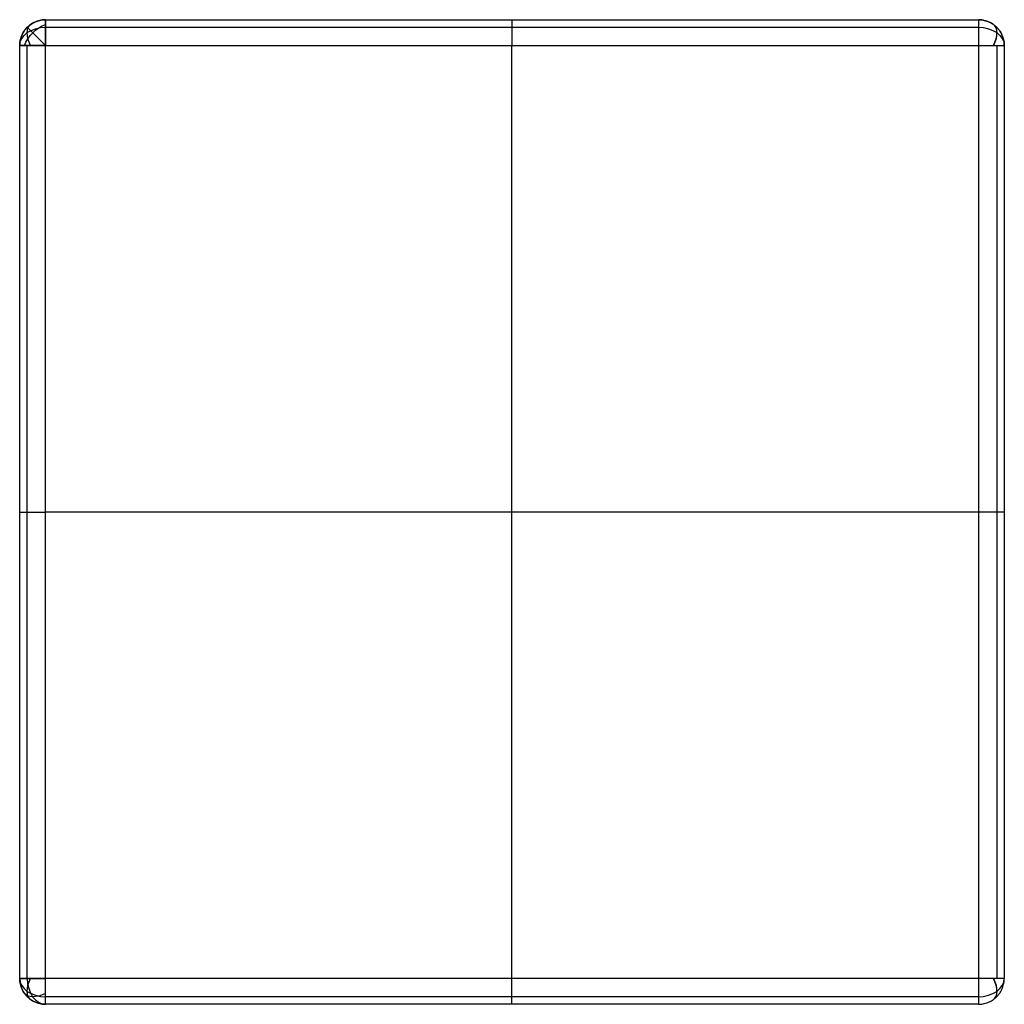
# Model space of a CAD drawing. Header units: millimetres. Extents: x -190 to 190, y -190 to 190.
import ezdxf

# ---------------------------------------------------------------- set-up
doc = ezdxf.new("R2010")
doc.units = ezdxf.units.MM
doc.layers.add('CHAISE 1$COUSSIN', color=7, linetype='Continuous', true_color=0x000000)

msp = doc.modelspace()

# ---------------------------------------------------------------- linework, layer by layer
at = {"layer": 'CHAISE 1$COUSSIN'}
for p, q in [((-180, -180, 31), (-180, 180, 31)), ((-180, 180, 31), (180, 180, 31)), ((-180, -180, 1), (-180, 180, 1)), ((-180, 180, 1), (180, 180, 1)), ((0, -180, 31), (0, 180, 31)), ((0, -180, 1), (0, 180, 1)), ((180, 180, 31), (180, -180, 31)), ((180, 180, 1), (180, -180, 1)), ((180, 0, 31), (-180, 0, 31)), ((180, 0, 1), (-180, 0, 1)), ((180, -180, 31), (-180, -180, 31)), ((180, -180, 1), (-180, -180, 1))]:
    msp.add_line(p, q, dxfattribs=at)
at = {"layer": 'CHAISE 1$COUSSIN', "extrusion": (0, 0, -1)}
msp.add_arc((180, 180, -21), 10, 360, 90, dxfattribs=at)
at = {"layer": 'CHAISE 1$COUSSIN', "extrusion": (1, 0, 0)}
for centre, start, end in [((180, 11, -180), 270, 0), ((-180, 21, 180), 90, 180)]:
    msp.add_arc(centre, 10, start, end, dxfattribs=at)
at = {"layer": 'CHAISE 1$COUSSIN', "extrusion": (-1, 0, 0)}
msp.add_arc((-180, 11, -180), 10, 180, 270, dxfattribs=at)
at = {"layer": 'CHAISE 1$COUSSIN', "extrusion": (0, -0.707107, -0.707107)}
for centre, start, end in [((-180, -119.5, -135.06), 180, 270), ((180, -119.5, -135.06), 270, 0)]:
    msp.add_arc(centre, 10, start, end, dxfattribs=at)
at = {"layer": 'CHAISE 1$COUSSIN', "extrusion": (-0.503912, 0.503912, -0.701531)}
msp.add_arc((0, 193.55, 166.68), 10, 54.9489, 125.0511, dxfattribs=at)
at = {"layer": 'CHAISE 1$COUSSIN', "extrusion": (0.701531, 0.503912, -0.503912)}
for centre, start, end in [((251.2, -11.25, -41.11), 289.898, 0.0003), ((-251.21, 38.89, 24.99), 109.898, 180.0003)]:
    msp.add_arc(centre, 10, start, end, dxfattribs=at)
at = {"layer": 'CHAISE 1$COUSSIN', "extrusion": (-0.707107, -0.707107, 0)}
msp.add_arc((-254.56, 21, 0), 10, 90, 180, dxfattribs=at)
at = {"layer": 'CHAISE 1$COUSSIN', "extrusion": (0, 0.707107, -0.707107)}
msp.add_arc((-180, 142.13, 112.43), 10, 90, 180, dxfattribs=at)
at = {"layer": 'CHAISE 1$COUSSIN', "extrusion": (0.701531, -0.503912, -0.503912)}
for centre, start, end in [((251.21, 38.89, 24.99), 359.9997, 70.102), ((-251.2, -11.25, -41.11), 179.9997, 250.102)]:
    msp.add_arc(centre, 10, start, end, dxfattribs=at)
at = {"layer": 'CHAISE 1$COUSSIN', "extrusion": (0.701531, -0.503912, 0.503912)}
msp.add_arc((251.21, -11.25, 41.12), 10, 289.898, 0.0003, dxfattribs=at)
at = {"layer": 'CHAISE 1$COUSSIN', "extrusion": (0, 1, 0)}
msp.add_arc((180, 21, -180), 10, 360, 90, dxfattribs=at)
at = {"layer": 'CHAISE 1$COUSSIN', "extrusion": (0, -0.707107, 0.707107)}
for centre, start, end in [((-180, -119.5, 135.06), 180, 270), ((180, -119.5, 135.06), 270, 360)]:
    msp.add_arc(centre, 10, start, end, dxfattribs=at)
at = {"layer": 'CHAISE 1$COUSSIN', "extrusion": (0.707107, 0, 0.707107)}
msp.add_arc((-180, 142.13, -112.43), 10, 90, 180, dxfattribs=at)
at = {"layer": 'CHAISE 1$COUSSIN', "extrusion": (0, 0.707107, 0.707107)}
msp.add_arc((-180, 142.13, -112.43), 10, 90, 180, dxfattribs=at)
at = {"layer": 'CHAISE 1$COUSSIN', "extrusion": (0.701531, 0.503912, 0.503912)}
msp.add_arc((-251.21, -11.25, 41.12), 10, 179.9997, 250.102, dxfattribs=at)
at = {"layer": 'CHAISE 1$COUSSIN', "extrusion": (0.503912, -0.701531, -0.503912)}
msp.add_arc((-251.2, 38.89, 24.99), 10, 109.898, 180.0003, dxfattribs=at)
at = {"layer": 'CHAISE 1$COUSSIN'}
for points, weights in [([(-180, 190, 11), (-190, 190, 11), (-190, 180, 11)], [1, 0.707106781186, 1]), ([(-190, 180, 16), (-190, 190, 16), (-180, 190, 16)], [1, 0.707106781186, 1]), ([(-180, 190, 21), (-180, 190, 31), (-180, 180, 31)], [1, 0.707106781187, 1]), ([(0, 190, 21), (0, 190, 31), (0, 180, 31)], [1, 0.707106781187, 1]), ([(0, 190, 11), (0, 190, 1), (0, 180, 1)], [1, 0.707106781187, 1]), ([(180, 190, 21), (180, 190, 31), (180, 180, 31)], [1, 0.707106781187, 1]), ([(180, 190, 21), (190, 190, 21), (190, 180, 21)], [1, 0.707106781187, 1]), ([(190, 180, 11), (190, 190, 11), (180, 190, 11)], [1, 0.707106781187, 1]), ([(180, 190, 16), (190, 190, 16), (190, 180, 16)], [1, 0.707106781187, 1]), ([(-180, 180, 31), (-190, 180, 31), (-190, 180, 21)], [1, 0.707106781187, 1]), ([(-190, 180, 11), (-190, 180, 1), (-180, 180, 1)], [1, 0.707106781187, 1]), ([(180, 180, 31), (190, 180, 31), (190, 180, 21)], [1, 0.707106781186, 1]), ([(180, 180, 1), (190, 180, 1), (190, 180, 11)], [1, 0.707106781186, 1]), ([(-190, 0, 21), (-190, 0, 31), (-180, 0, 31)], [1, 0.707106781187, 1]), ([(-190, 0, 11), (-190, 0, 1), (-180, 0, 1)], [1, 0.707106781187, 1]), ([(190, 0, 21), (190, 0, 31), (180, 0, 31)], [1, 0.707106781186, 1]), ([(190, 0, 11), (190, 0, 1), (180, 0, 1)], [1, 0.707106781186, 1]), ([(-180, -190, 21), (-190, -190, 21), (-190, -180, 21)], [1, 0.707106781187, 1]), ([(-190, -180, 11), (-190, -190, 11), (-180, -190, 11)], [1, 0.707106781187, 1]), ([(-180, -180, 1), (-190, -180, 1), (-190, -180, 11)], [1, 0.707106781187, 1]), ([(-180, -190, 16), (-190, -190, 16), (-190, -180, 16)], [1, 0.707106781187, 1]), ([(-180, -190, 21), (-180, -190, 31), (-180, -180, 31)], [1, 0.707106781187, 1]), ([(-180, -190, 11), (-180, -190, 1), (-180, -180, 1)], [1, 0.707106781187, 1]), ([(0, -190, 21), (0, -190, 31), (0, -180, 31)], [1, 0.707106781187, 1]), ([(0, -190, 11), (0, -190, 1), (0, -180, 1)], [1, 0.707106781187, 1]), ([(180, -180, 1), (180, -190, 1), (180, -190, 11)], [1, 0.707106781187, 1]), ([(180, -190, 21), (190, -190, 21), (190, -180, 21)], [1, 0.707106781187, 1]), ([(180, -190, 11), (190, -190, 11), (190, -180, 11)], [1, 0.707106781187, 1]), ([(190, -180, 21), (190, -180, 31), (180, -180, 31)], [1, 0.707106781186, 1]), ([(190, -180, 11), (190, -180, 1), (180, -180, 1)], [1, 0.707106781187, 1]), ([(180, -190, 16), (190, -190, 16), (190, -180, 16)], [1, 0.707106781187, 1])]:
    msp.add_rational_spline(points, weights, degree=2, dxfattribs=at)
for points in [[(-180, 190, 21), (0, 190, 21), (180, 190, 21)], [(-180, 190, 11), (-180, 190, 16), (-180, 190, 21)], [(-180, 190, 11), (0, 190, 11), (180, 190, 11)], [(-180, 190, 16), (0, 190, 16), (180, 190, 16)], [(0, 190, 21), (0, 190, 16), (0, 190, 11)], [(180, 190, 11), (180, 190, 16), (180, 190, 21)], [(-187.07, 187.07, 11), (-187.07, 187.07, 16), (-187.07, 187.07, 21)], [(-180, 187.07, 28.07), (0, 187.07, 28.07), (180, 187.07, 28.07)], [(-180, 187.07, 3.93), (0, 187.07, 3.93), (180, 187.07, 3.93)], [(187.07, 187.07, 11), (187.07, 187.07, 16), (187.07, 187.07, 21)], [(-190, -180, 11), (-190, 0, 11), (-190, 180, 11)], [(-190, 180, 11), (-190, 180, 16), (-190, 180, 21)], [(-190, -180, 21), (-190, 0, 21), (-190, 180, 21)], [(-190, -180, 16), (-190, 0, 16), (-190, 180, 16)], [(-187.07, -180, 28.07), (-187.07, 0, 28.07), (-187.07, 180, 28.07)], [(-187.07, -180, 3.93), (-187.07, 0, 3.93), (-187.07, 180, 3.93)], [(187.07, 180, 28.07), (187.07, 0, 28.07), (187.07, -180, 28.07)], [(187.07, 180, 3.93), (187.07, 0, 3.93), (187.07, -180, 3.93)], [(190, 180, 11), (190, 0, 11), (190, -180, 11)], [(190, 180, 21), (190, 0, 21), (190, -180, 21)], [(190, 180, 11), (190, 180, 16), (190, 180, 21)], [(190, 180, 16), (190, 0, 16), (190, -180, 16)], [(-190, 0, 21), (-190, 0, 16), (-190, 0, 11)], [(190, 0, 21), (190, 0, 16), (190, 0, 11)], [(-190, -180, 11), (-190, -180, 16), (-190, -180, 21)], [(190, -180, 21), (190, -180, 16), (190, -180, 11)], [(-187.07, -187.07, 11), (-187.07, -187.07, 16), (-187.07, -187.07, 21)], [(180, -187.07, 28.07), (0, -187.07, 28.07), (-180, -187.07, 28.07)], [(180, -187.07, 3.93), (0, -187.07, 3.93), (-180, -187.07, 3.93)], [(180, -190, 11), (0, -190, 11), (-180, -190, 11)], [(180, -190, 21), (0, -190, 21), (-180, -190, 21)], [(-180, -190, 11), (-180, -190, 16), (-180, -190, 21)], [(180, -190, 16), (0, -190, 16), (-180, -190, 16)], [(0, -190, 21), (0, -190, 16), (0, -190, 11)], [(180, -190, 21), (180, -190, 16), (180, -190, 11)], [(187.07, -187.07, 21), (187.07, -187.07, 16), (187.07, -187.07, 11)]]:
    msp.add_open_spline(points, degree=2, dxfattribs=at)

doc.saveas('drawing.dxf')
